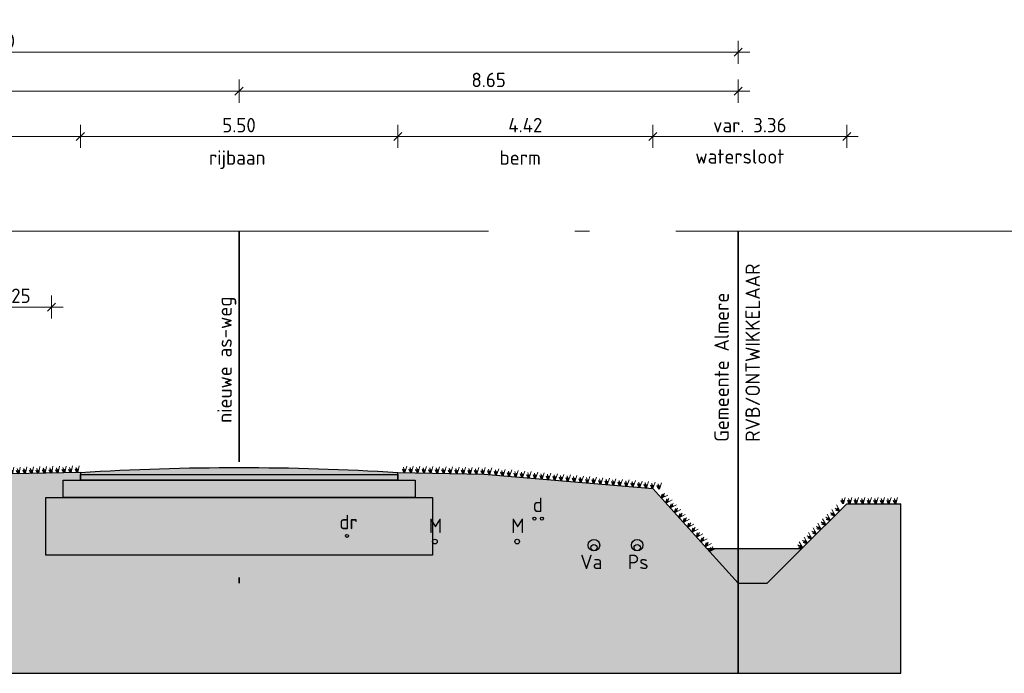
# Model space of a CAD drawing. Header units: metres. Extents: x 158819 to 159767, y 483764 to 484333.
# Tile 29 of 41: x 159312 to 159329, y 484029 to 484040. Entities that reach past the tile are written whole.
import ezdxf

# ---------------------------------------------------------------- set-up
doc = ezdxf.new("R2010")
doc.units = ezdxf.units.M
doc.linetypes.add('AL-NAP_LIJN', pattern=[15.25, 12, -1.5, 0.25, -1.5])
doc.linetypes.add('XX-HART', pattern=[12, 4, -2, 0, -2, 4])
doc.layers.get('0').update_dxf_attribs({"lineweight": 25})
doc.layers.get('Defpoints').update_dxf_attribs({"lineweight": 25, "true_color": 0xff7fff})
doc.layers.add('N-WE-GR-BOOM-S', color=7, linetype='Continuous', lineweight=40, true_color=0x009900)
doc.layers.add('X-XX-AL-HARTLIJN-G', color=7, linetype='XX-HART', lineweight=35, true_color=0xff2e2e)
doc.layers.add('N-WE-GR-WEGEN-A', color=7, linetype='Continuous', lineweight=40, true_color=0xffd6ad, transparency=0.4)
for name, color, linetype, lineweight in [('N-WE-KG-GRENS_PERCEEL-G', 150, 'KG-PERCEEL', 35), ('N-WE-VH-KANTVERHARDING-G', 7, 'Continuous', 25), ('N-XX-GW-WATERGANG_WATERLIJN-GD', 150, 'AL-WATERLIJN', 25), ('X-XX-AL-M', 7, 'Continuous', 18), ('X-XX-AL-NAP-G', 7, 'AL-NAP_LIJN', 18), ('X-XX-AL-T25', 7, 'Continuous', 25)]:
    doc.layers.add(name, color=color, linetype=linetype, lineweight=lineweight)
doc.styles.add('NLCS-ISO-M100-T25', font='NLCS-ISO.ttf')
doc.styles.get("Standard").update_dxf_attribs({"font": 'NLCS-ISO.ttf'})
doc.linetypes.add('AL-WATERLIJN', pattern='A,20,[32,NLCS.shx,S=1.5,R=0,X=0,Y=0],20', length=40)
doc.linetypes.add('KG-PERCEEL', pattern='A,5.5,-2,["P",Standard,S=1.8,R=0,X=-0.5,Y=-0.9],-2,5.5,-2,[5,NLCS.shx,S=0.75,R=0,X=0,Y=0],-2', length=19)
doc.dimstyles.new('NLCS-M100-T25-SCHRAP-X_L2_H1', dxfattribs={"dimscale": 0.1, "dimtxt": 2.5, "dimasz": 1.4, "dimexe": 2, "dimexo": 2, "dimgap": 0.7, "dimtad": 1, "dimzin": 0, "dimdsep": 46, "dimtxsty": 'NLCS-ISO-M100-T25', "dimblk": 'OBLIQUE', "dimcen": 0, "dimdle": 2, "dimclrd": 256, "dimclre": 256, "dimclrt": 256, "dimadec": 1, "dimazin": 0, "dimtfac": 1, "dimtofl": 0, "dimtmove": 1, "dimatfit": 0, "dimldrblk": 'OBLIQUE', "dimfxl": 2, "dimfxlon": 1, "dimtfill": 1, "dimtfillclr": 254, "dimtolj": 1, "dimtzin": 0, "dimlwd": 18, "dimlwe": 18, "dimarcsym": 0})

# ---------------------------------------------------------------- blocks, each defined once
blk = doc.blocks.new('_Oblique')
at = {"color": 0, "linetype": 'ByBlock', "lineweight": -2}
blk.add_line((-0.5, -0.5), (0.5, 0.5), dxfattribs=at)
blk = doc.blocks.new('*D91')
at = {"layer": 'Defpoints', "color": 0, "transparency": 16777216}
for p in [(159324.609, 484039.662), (159298.109, 484036.559), (159324.609, 484036.559)]:
    blk.add_point(p, dxfattribs=at)
at = {"layer": 'X-XX-AL-M', "linetype": 'Continuous', "lineweight": 18, "transparency": 16777216}
for p, q in [((159298.109, 484039.462), (159298.109, 484039.862)), ((159324.609, 484039.462), (159324.609, 484039.862)), ((159297.909, 484039.662), (159324.809, 484039.662))]:
    blk.add_line(p, q, dxfattribs=at)
at = {"layer": 'X-XX-AL-M', "lineweight": 18, "transparency": 16777216, "xscale": 0.14, "yscale": 0.14, "zscale": 0.14, "rotation": 180}
blk.add_blockref('_Oblique', (159298.109, 484039.662), dxfattribs=at)
at = {"layer": 'X-XX-AL-M', "lineweight": 18, "transparency": 16777216, "xscale": 0.14, "yscale": 0.14, "zscale": 0.14}
blk.add_blockref('_Oblique', (159324.609, 484039.662), dxfattribs=at)
at = {"layer": 'X-XX-AL-M', "transparency": 16777216, "insert": (159311.359, 484039.857), "char_height": 0.25, "attachment_point": 5, "style": 'NLCS-ISO-M100-T25', "bg_fill": 3, "box_fill_scale": 1.1, "bg_fill_color": 256, "bg_fill_true_color": 13158600, "bg_fill_transparency": 0}
blk.add_mtext('\\A1;var. 26.50 ', dxfattribs=at)
blk = doc.blocks.new('*D93')
at = {"layer": 'Defpoints', "color": 0, "transparency": 16777216}
for p in [(159304.209, 484038.987), (159304.209, 484037.588), (159315.959, 484037.588)]:
    blk.add_point(p, dxfattribs=at)
at = {"layer": 'X-XX-AL-M', "linetype": 'Continuous', "lineweight": 18, "transparency": 16777216}
for p, q in [((159304.209, 484038.787), (159304.209, 484039.187)), ((159315.959, 484038.787), (159315.959, 484039.187)), ((159316.159, 484038.987), (159304.009, 484038.987))]:
    blk.add_line(p, q, dxfattribs=at)
at = {"layer": 'X-XX-AL-M', "lineweight": 18, "transparency": 16777216, "xscale": 0.14, "yscale": 0.14, "zscale": 0.14, "rotation": 180}
blk.add_blockref('_Oblique', (159304.209, 484038.987), dxfattribs=at)
at = {"layer": 'X-XX-AL-M', "lineweight": 18, "transparency": 16777216, "xscale": 0.14, "yscale": 0.14, "zscale": 0.14}
blk.add_blockref('_Oblique', (159315.959, 484038.987), dxfattribs=at)
at = {"layer": 'X-XX-AL-M', "transparency": 16777216, "insert": (159310.084, 484039.182), "char_height": 0.25, "attachment_point": 5, "style": 'NLCS-ISO-M100-T25', "bg_fill": 3, "box_fill_scale": 1.1, "bg_fill_color": 256, "bg_fill_true_color": 13158600, "bg_fill_transparency": 0}
blk.add_mtext('\\A1;11.75', dxfattribs=at)
blk = doc.blocks.new('*D94')
at = {"layer": 'Defpoints', "color": 0, "transparency": 16777216}
for p in [(159324.609, 484038.987), (159315.959, 484037.588), (159324.609, 484036.559)]:
    blk.add_point(p, dxfattribs=at)
at = {"layer": 'X-XX-AL-M', "linetype": 'Continuous', "lineweight": 18, "transparency": 16777216}
for p, q in [((159315.959, 484038.787), (159315.959, 484039.187)), ((159324.609, 484038.787), (159324.609, 484039.187)), ((159315.759, 484038.987), (159324.809, 484038.987))]:
    blk.add_line(p, q, dxfattribs=at)
at = {"layer": 'X-XX-AL-M', "lineweight": 18, "transparency": 16777216, "xscale": 0.14, "yscale": 0.14, "zscale": 0.14, "rotation": 180}
blk.add_blockref('_Oblique', (159315.959, 484038.987), dxfattribs=at)
at = {"layer": 'X-XX-AL-M', "lineweight": 18, "transparency": 16777216, "xscale": 0.14, "yscale": 0.14, "zscale": 0.14}
blk.add_blockref('_Oblique', (159324.609, 484038.987), dxfattribs=at)
at = {"layer": 'X-XX-AL-M', "transparency": 16777216, "insert": (159320.284, 484039.182), "char_height": 0.25, "attachment_point": 5, "style": 'NLCS-ISO-M100-T25', "bg_fill": 3, "box_fill_scale": 1.1, "bg_fill_color": 256, "bg_fill_true_color": 13158600, "bg_fill_transparency": 0}
blk.add_mtext('\\A1;8.65', dxfattribs=at)
blk = doc.blocks.new('*D118')
at = {"layer": 'Defpoints', "linetype": 'Continuous', "lineweight": 18, "transparency": 16777216}
for p, q in [((159311.459, 484035.045), (159311.459, 484035.445)), ((159312.709, 484035.045), (159312.709, 484035.445)), ((159311.259, 484035.245), (159312.909, 484035.245))]:
    blk.add_line(p, q, dxfattribs=at)
at = {"layer": 'Defpoints', "color": 0, "transparency": 16777216}
for p in [(159312.709, 484035.245), (159312.709, 484032.359), (159311.459, 484031.664)]:
    blk.add_point(p, dxfattribs=at)
at = {"layer": 'Defpoints', "lineweight": 18, "transparency": 16777216, "xscale": 0.14, "yscale": 0.14, "zscale": 0.14, "rotation": 180}
blk.add_blockref('_Oblique', (159311.459, 484035.245), dxfattribs=at)
at = {"layer": 'Defpoints', "lineweight": 18, "transparency": 16777216, "xscale": 0.14, "yscale": 0.14, "zscale": 0.14}
blk.add_blockref('_Oblique', (159312.709, 484035.245), dxfattribs=at)
at = {"layer": 'Defpoints', "transparency": 16777216, "insert": (159312.084, 484035.44), "char_height": 0.25, "attachment_point": 5, "style": 'NLCS-ISO-M100-T25', "bg_fill": 3, "box_fill_scale": 1.1, "bg_fill_color": 256, "bg_fill_true_color": 13158600, "bg_fill_transparency": 0}
blk.add_mtext('\\A1;1.25', dxfattribs=at)
blk = doc.blocks.new('*D121')
at = {"layer": 'Defpoints', "color": 0, "transparency": 16777216}
for p in [(159313.209, 484038.203), (159313.209, 484032.195), (159318.709, 484032.227)]:
    blk.add_point(p, dxfattribs=at)
at = {"layer": 'X-XX-AL-M', "linetype": 'Continuous', "lineweight": 18, "transparency": 16777216}
for p, q in [((159313.209, 484038.003), (159313.209, 484038.403)), ((159318.709, 484038.003), (159318.709, 484038.403)), ((159318.909, 484038.203), (159313.009, 484038.203))]:
    blk.add_line(p, q, dxfattribs=at)
at = {"layer": 'X-XX-AL-M', "lineweight": 18, "transparency": 16777216, "xscale": 0.14, "yscale": 0.14, "zscale": 0.14, "rotation": 180}
blk.add_blockref('_Oblique', (159313.209, 484038.203), dxfattribs=at)
at = {"layer": 'X-XX-AL-M', "lineweight": 18, "transparency": 16777216, "xscale": 0.14, "yscale": 0.14, "zscale": 0.14}
blk.add_blockref('_Oblique', (159318.709, 484038.203), dxfattribs=at)
at = {"layer": 'X-XX-AL-M', "transparency": 16777216, "insert": (159315.959, 484038.398), "char_height": 0.25, "attachment_point": 5, "style": 'NLCS-ISO-M100-T25', "bg_fill": 3, "box_fill_scale": 1.1, "bg_fill_color": 256, "bg_fill_true_color": 13158600, "bg_fill_transparency": 0}
blk.add_mtext('\\A1;5.50', dxfattribs=at)
blk = doc.blocks.new('*D123')
at = {"layer": 'Defpoints', "color": 0, "transparency": 16777216}
for p in [(159305.959, 484038.203), (159313.209, 484032.239), (159305.959, 484032.179)]:
    blk.add_point(p, dxfattribs=at)
at = {"layer": 'X-XX-AL-M', "linetype": 'Continuous', "lineweight": 18, "transparency": 16777216}
for p, q in [((159305.959, 484038.003), (159305.959, 484038.403)), ((159313.209, 484038.003), (159313.209, 484038.403)), ((159313.409, 484038.203), (159305.759, 484038.203))]:
    blk.add_line(p, q, dxfattribs=at)
at = {"layer": 'X-XX-AL-M', "lineweight": 18, "transparency": 16777216, "xscale": 0.14, "yscale": 0.14, "zscale": 0.14, "rotation": 180}
blk.add_blockref('_Oblique', (159305.959, 484038.203), dxfattribs=at)
at = {"layer": 'X-XX-AL-M', "lineweight": 18, "transparency": 16777216, "xscale": 0.14, "yscale": 0.14, "zscale": 0.14}
blk.add_blockref('_Oblique', (159313.209, 484038.203), dxfattribs=at)
at = {"layer": 'X-XX-AL-M', "transparency": 16777216, "insert": (159309.584, 484038.398), "char_height": 0.25, "attachment_point": 5, "style": 'NLCS-ISO-M100-T25', "bg_fill": 3, "box_fill_scale": 1.1, "bg_fill_color": 256, "bg_fill_true_color": 13158600, "bg_fill_transparency": 0}
blk.add_mtext('\\A1;7.25', dxfattribs=at)
blk = doc.blocks.new('*D124')
at = {"layer": 'Defpoints', "color": 0, "transparency": 16777216}
for p in [(159323.13, 484038.203), (159318.709, 484032.239), (159323.13, 484032.098)]:
    blk.add_point(p, dxfattribs=at)
at = {"layer": 'X-XX-AL-M', "linetype": 'Continuous', "lineweight": 18, "transparency": 16777216}
for p, q in [((159318.709, 484038.003), (159318.709, 484038.403)), ((159323.13, 484038.003), (159323.13, 484038.403)), ((159318.509, 484038.203), (159323.33, 484038.203))]:
    blk.add_line(p, q, dxfattribs=at)
at = {"layer": 'X-XX-AL-M', "lineweight": 18, "transparency": 16777216, "xscale": 0.14, "yscale": 0.14, "zscale": 0.14, "rotation": 180}
blk.add_blockref('_Oblique', (159318.709, 484038.203), dxfattribs=at)
at = {"layer": 'X-XX-AL-M', "lineweight": 18, "transparency": 16777216, "xscale": 0.14, "yscale": 0.14, "zscale": 0.14}
blk.add_blockref('_Oblique', (159323.13, 484038.203), dxfattribs=at)
at = {"layer": 'X-XX-AL-M', "transparency": 16777216, "insert": (159320.92, 484038.398), "char_height": 0.25, "attachment_point": 5, "style": 'NLCS-ISO-M100-T25', "bg_fill": 3, "box_fill_scale": 1.1, "bg_fill_color": 256, "bg_fill_true_color": 13158600, "bg_fill_transparency": 0}
blk.add_mtext('\\A1;4.42', dxfattribs=at)
blk = doc.blocks.new('*D125')
at = {"layer": 'Defpoints', "color": 0, "transparency": 16777216}
for p in [(159326.49, 484038.203), (159323.13, 484032.098), (159326.49, 484031.832)]:
    blk.add_point(p, dxfattribs=at)
at = {"layer": 'X-XX-AL-M', "linetype": 'Continuous', "lineweight": 18, "transparency": 16777216}
for p, q in [((159323.13, 484038.003), (159323.13, 484038.403)), ((159326.49, 484038.003), (159326.49, 484038.403)), ((159322.93, 484038.203), (159326.69, 484038.203))]:
    blk.add_line(p, q, dxfattribs=at)
at = {"layer": 'X-XX-AL-M', "lineweight": 18, "transparency": 16777216, "xscale": 0.14, "yscale": 0.14, "zscale": 0.14, "rotation": 180}
blk.add_blockref('_Oblique', (159323.13, 484038.203), dxfattribs=at)
at = {"layer": 'X-XX-AL-M', "lineweight": 18, "transparency": 16777216, "xscale": 0.14, "yscale": 0.14, "zscale": 0.14}
blk.add_blockref('_Oblique', (159326.49, 484038.203), dxfattribs=at)
at = {"layer": 'X-XX-AL-M', "transparency": 16777216, "insert": (159324.81, 484038.398), "char_height": 0.25, "attachment_point": 5, "style": 'NLCS-ISO-M100-T25', "bg_fill": 3, "box_fill_scale": 1.1, "bg_fill_color": 256, "bg_fill_true_color": 13158600, "bg_fill_transparency": 0}
blk.add_mtext('\\A1;var. 3.36', dxfattribs=at)
blk = doc.blocks.new('*U200')
for points in [[(0, 0), (5.5, 0), (5.5, -0.1), (0, -0.1)], [(-0.3, -0.1), (5.8, -0.1), (5.8, -0.4), (-0.3, -0.4)], [(-0.6, -0.4), (6.1, -0.4), (6.1, -1.4), (-0.6, -1.4)]]:
    blk.add_lwpolyline(points, close=True)
blk = doc.blocks.new('Gras-01')
at = {"layer": 'N-WE-GR-BOOM-S', "color": 85, "lineweight": 9, "true_color": 0x58ba48}
for p, q in [((0, 0), (0.004, 0.063)), ((0.003, 0), (0.034, 0.114))]:
    blk.add_line(p, q, dxfattribs=at)
at = {"layer": 'N-WE-GR-BOOM-S', "color": 85, "lineweight": 9, "true_color": 0x58ba48, "flags": 128}
for points in [[(-0.042, 0.06, 0.10285), (-0.006, 0)], [(-0.042, 0.06, -0.10285), (-0.006, 0)], [(-0.002, 0, -0.071887), (-0.022, 0.092)], [(-0.002, 0, 0.071887), (-0.022, 0.092)]]:
    blk.add_lwpolyline(points, format="xyb", dxfattribs=at)
blk = doc.blocks.new('*U269')
at = {"layer": 'N-WE-VH-KANTVERHARDING-G', "rotation": 180}
blk.add_blockref('Gras-01', (0.088, 0), dxfattribs=at)
blk = doc.blocks.new('*U270')
at = {"layer": 'N-WE-VH-KANTVERHARDING-G', "color": 0, "linetype": 'ByBlock', "lineweight": -2, "transparency": 16777216}
for p, rotation in [((159326.519, 484031.832), 180), ((159326.632, 484031.832), 180), ((159326.746, 484031.832), 180), ((159326.859, 484031.832), 180), ((159326.972, 484031.832), 180), ((159327.086, 484031.832), 180), ((159327.199, 484031.832), 180), ((159327.312, 484031.832), 180), ((159327.426, 484031.832), 180), ((159326.35, 484031.692), 224.8193604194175), ((159326.43, 484031.772), 224.8193604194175), ((159326.189, 484031.533), 224.8193604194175), ((159326.27, 484031.612), 224.8193604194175), ((159326.029, 484031.373), 224.8193604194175), ((159326.109, 484031.453), 224.8193604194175), ((159325.868, 484031.213), 224.8193604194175), ((159325.948, 484031.293), 224.8193604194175), ((159325.787, 484031.133), 224.8193604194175)]:
    blk.add_blockref('*U269', p, dxfattribs=dict(at, rotation=rotation))
blk = doc.blocks.new('*U271')
at = {"layer": 'N-WE-VH-KANTVERHARDING-G', "rotation": 1.161209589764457}
blk.add_blockref('Gras-01', (0.123, 0), dxfattribs=at)
blk = doc.blocks.new('*U272')
at = {"layer": 'N-WE-VH-KANTVERHARDING-G', "color": 0, "linetype": 'ByBlock', "lineweight": -2, "transparency": 16777216}
for p, rotation in [((159318.709, 484032.377), 358.8387904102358), ((159318.822, 484032.375), 358.8387904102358), ((159318.936, 484032.373), 358.8387904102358), ((159319.049, 484032.371), 358.8387904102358), ((159319.162, 484032.368), 358.8387904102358), ((159319.276, 484032.366), 358.8387904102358), ((159319.389, 484032.364), 358.8387904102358), ((159319.502, 484032.361), 358.8387904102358), ((159319.615, 484032.359), 358.8387904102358), ((159319.729, 484032.357), 358.8387904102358), ((159319.842, 484032.354), 358.8387904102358), ((159319.955, 484032.352), 358.8387904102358), ((159320.069, 484032.35), 358.8387904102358), ((159320.182, 484032.348), 358.8387904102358), ((159320.295, 484032.34), 355.1220974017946), ((159320.408, 484032.33), 355.1220974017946), ((159320.521, 484032.32), 355.1220974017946), ((159320.634, 484032.311), 355.1220974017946), ((159320.747, 484032.301), 355.1220974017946), ((159320.859, 484032.292), 355.1220974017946), ((159320.972, 484032.282), 355.1220974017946), ((159321.085, 484032.272), 355.1220974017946), ((159321.198, 484032.263), 355.1220974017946), ((159321.311, 484032.253), 355.1220974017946), ((159321.424, 484032.243), 355.1220974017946), ((159321.537, 484032.234), 355.1220974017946), ((159321.65, 484032.224), 355.1220974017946), ((159321.763, 484032.214), 355.1220974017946), ((159321.876, 484032.205), 355.1220974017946), ((159321.988, 484032.195), 355.1220974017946), ((159322.101, 484032.186), 355.1220974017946), ((159322.214, 484032.176), 355.1220974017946), ((159322.327, 484032.166), 355.1220974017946), ((159322.44, 484032.157), 355.1220974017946), ((159322.553, 484032.147), 355.1220974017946), ((159322.666, 484032.137), 355.1220974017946), ((159322.779, 484032.128), 355.1220974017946), ((159322.892, 484032.118), 355.1220974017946), ((159323.005, 484032.108), 355.1220974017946), ((159323.117, 484032.099), 355.1220974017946), ((159323.198, 484032.023), 312.0756935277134), ((159323.274, 484031.939), 312.0756935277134), ((159323.349, 484031.855), 312.0756935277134), ((159323.425, 484031.771), 312.0756935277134), ((159323.501, 484031.687), 312.0756935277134), ((159323.577, 484031.603), 312.0756935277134), ((159323.653, 484031.518), 312.0756935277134), ((159323.729, 484031.434), 312.0756935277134), ((159323.805, 484031.35), 312.0756935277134), ((159323.881, 484031.266), 312.0756935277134), ((159323.957, 484031.182), 312.0756935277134), ((159324.033, 484031.098), 312.0756935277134)]:
    blk.add_blockref('*U271', p, dxfattribs=dict(at, rotation=rotation))
blk = doc.blocks.new('*U273')
at = {"layer": 'N-WE-VH-KANTVERHARDING-G', "rotation": 3.865085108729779}
blk.add_blockref('Gras-01', (0.074, 0), dxfattribs=at)
blk = doc.blocks.new('*U274')
at = {"layer": 'N-WE-VH-KANTVERHARDING-G', "color": 0, "linetype": 'ByBlock', "lineweight": -2, "transparency": 16777216}
for p, rotation in [((159311.054, 484032.275), 6.268025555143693), ((159311.167, 484032.287), 6.268025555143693), ((159311.28, 484032.3), 6.268025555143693), ((159311.392, 484032.312), 6.268025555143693), ((159311.505, 484032.325), 6.268025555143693), ((159311.617, 484032.337), 6.268025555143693), ((159311.73, 484032.347), 1.161047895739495), ((159311.843, 484032.35), 1.161047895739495), ((159311.957, 484032.352), 1.161047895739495), ((159312.07, 484032.354), 1.161047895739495), ((159312.183, 484032.357), 1.161047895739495), ((159312.297, 484032.359), 1.161047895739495), ((159312.41, 484032.361), 1.161047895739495), ((159312.523, 484032.363), 1.161047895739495), ((159312.637, 484032.366), 1.161047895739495), ((159312.75, 484032.368), 1.161047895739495), ((159312.863, 484032.37), 1.161047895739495), ((159312.976, 484032.373), 1.161047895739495), ((159313.09, 484032.375), 1.161047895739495), ((159305.959, 484032.136), 356.1349148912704), ((159306.072, 484032.128), 356.1349148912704), ((159306.185, 484032.121), 356.1349148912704), ((159306.299, 484032.117), 0.4841781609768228), ((159306.412, 484032.118), 0.4841781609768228), ((159306.525, 484032.119), 0.4841781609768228), ((159306.639, 484032.12), 0.4841781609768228), ((159306.752, 484032.121), 0.4841781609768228), ((159306.865, 484032.122), 0.4841781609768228), ((159306.978, 484032.123), 0.4841781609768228), ((159307.092, 484032.124), 0.4841781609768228), ((159307.205, 484032.125), 0.4841781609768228), ((159307.318, 484032.126), 0.4841781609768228), ((159307.432, 484032.127), 0.4841781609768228), ((159307.545, 484032.128), 0.4841781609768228), ((159307.658, 484032.128), 0.4841781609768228), ((159307.772, 484032.13), 2.429273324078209), ((159307.885, 484032.135), 2.429273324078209), ((159307.998, 484032.139), 2.429273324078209), ((159308.111, 484032.144), 2.429273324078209), ((159308.224, 484032.149), 2.429273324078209), ((159308.338, 484032.154), 2.429273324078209), ((159308.451, 484032.159), 2.429273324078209), ((159308.564, 484032.163), 2.429273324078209), ((159308.677, 484032.168), 2.429273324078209), ((159308.79, 484032.173), 2.429273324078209), ((159308.904, 484032.178), 2.429273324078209), ((159309.017, 484032.183), 2.429273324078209), ((159309.13, 484032.188), 2.429273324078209), ((159309.243, 484032.192), 2.429273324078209), ((159309.357, 484032.197), 2.429273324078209), ((159309.47, 484032.202), 2.429273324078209), ((159309.583, 484032.207), 2.429273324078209), ((159309.696, 484032.212), 2.429273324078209), ((159309.809, 484032.216), 2.429273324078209), ((159309.923, 484032.221), 2.429273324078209), ((159310.036, 484032.226), 2.429273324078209), ((159310.149, 484032.231), 2.429273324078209), ((159310.262, 484032.236), 2.429273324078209), ((159310.375, 484032.24), 2.429273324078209), ((159310.489, 484032.245), 2.429273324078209), ((159310.602, 484032.25), 2.429273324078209), ((159310.715, 484032.255), 2.429273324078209), ((159310.828, 484032.26), 2.429273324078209), ((159310.941, 484032.264), 2.429273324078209)]:
    blk.add_blockref('*U273', p, dxfattribs=dict(at, rotation=rotation))

msp = doc.modelspace()

# ---------------------------------------------------------------- hatches: boundary and pattern name
at = {"layer": 'N-WE-GR-WEGEN-A', "true_color": 0xf8991e, "transparency": 33554534}
h = msp.add_hatch(color=30, dxfattribs=at)
h.dxf.hatch_style = 1
h.set_gradient(color1=(248, 153, 30), color2=(241, 235, 31), name='INVCURVED')
h.paths.add_polyline_path([(159323.13, 484032.098), (159320.209, 484032.347), (159318.709, 484032.377), (159318.709, 484032.245), (159319.009, 484032.245), (159319.009, 484031.945), (159319.309, 484031.945), (159319.309, 484030.945), (159312.609, 484030.945), (159312.609, 484031.945), (159312.909, 484031.945), (159312.909, 484032.245), (159313.209, 484032.245), (159313.209, 484032.377), (159311.709, 484032.347), (159310.966, 484032.265), (159307.759, 484032.129), (159306.244, 484032.117), (159305.959, 484032.136), (159305.959, 484032.036), (159306.259, 484032.036), (159306.259, 484031.786), (159306.559, 484031.786), (159306.559, 484031.086), (159301.859, 484031.086), (159301.859, 484031.786), (159302.159, 484031.786), (159302.159, 484032.116), (159299.694, 484031.949), (159298.359, 484031.059), (159297.859, 484031.059), (159296.689, 484031.839), (159294.878, 484031.839), (159294.878, 484028.896), (159327.426, 484028.896), (159327.426, 484031.832), (159326.49, 484031.832), (159325.109, 484030.459), (159324.609, 484030.459)])
at = {"layer": 'N-XX-GW-WATERGANG_WATERLIJN-GD', "linetype": 'ByBlock', "ltscale": 0.3}
h = msp.add_hatch(color=256, dxfattribs=at)
h.dxf.hatch_style = 1
h.set_gradient(color1=(122, 175, 223), centered=1, tint=0.043103, name='CURVED')
h.paths.add_polyline_path([(159325.713, 484031.059), (159324.068, 484031.059), (159324.609, 484030.459), (159325.109, 484030.459)])

# ---------------------------------------------------------------- linework, layer by layer
at = {"layer": 'Defpoints', "color": 114, "true_color": 0x139b48}
for centre in [(159321.079, 484031.577), (159321.207, 484031.577), (159317.829, 484031.278)]:
    msp.add_circle(centre, 0.0261, dxfattribs=at)
at = {"layer": 'Defpoints', "color": 4, "true_color": 0x00ffff}
for centre in [(159319.354, 484031.18), (159320.779, 484031.18)]:
    msp.add_circle(centre, 0.04, dxfattribs=at)
at = {"layer": 'Defpoints'}
for centre in [(159322.109, 484031.118), (159322.859, 484031.118)]:
    msp.add_circle(centre, 0.1, dxfattribs=at)
at = {"layer": 'Defpoints', "color": 217, "lineweight": 30, "true_color": 0x93278f}
for centre in [(159322.109, 484031.073), (159322.859, 484031.073)]:
    msp.add_circle(centre, 0.055, dxfattribs=at)
at = {"layer": 'N-WE-KG-GRENS_PERCEEL-G'}
msp.add_line((159324.609, 484036.559), (159324.609, 484028.896), dxfattribs=at)
at = {"layer": 'N-WE-VH-KANTVERHARDING-G', "flags": 128}
for points in [[(159313.21, 484032.377), (159311.709, 484032.347), (159310.966, 484032.265), (159307.759, 484032.129), (159306.244, 484032.117), (159305.959, 484032.136)], [(159318.709, 484032.377), (159320.209, 484032.347), (159323.13, 484032.098), (159324.068, 484031.059)], [(159325.713, 484031.059), (159326.49, 484031.832), (159327.426, 484031.832)], [(159324.068, 484031.059), (159324.609, 484030.459), (159325.109, 484030.459), (159325.713, 484031.059)]]:
    msp.add_lwpolyline(points, dxfattribs=at)
at = {"layer": 'N-XX-GW-WATERGANG_WATERLIJN-GD', "ltscale": 0.3}
msp.add_line((159324.068, 484031.059), (159325.713, 484031.059), dxfattribs=at)
at = {"layer": 'X-XX-AL-NAP-G'}
msp.add_line((159003.28, 484036.559), (159511.076, 484036.559), dxfattribs=at)

# ---------------------------------------------------------------- texts
at = {"layer": 'Defpoints', "style": 'NLCS-ISO-M100-T25'}
for s, p in [('d', (159321.05, 484031.692)), ('dr', (159317.697, 484031.393)), ('M', (159319.248, 484031.328)), ('M', (159320.673, 484031.328)), ('Va', (159321.872, 484030.702)), ('Ps', (159322.697, 484030.702))]:
    msp.add_text(s, height=0.25, dxfattribs=at).set_placement(p)
at = {"layer": 'X-XX-AL-T25', "style": 'NLCS-ISO-M100-T25'}
msp.add_text('nieuwe as-weg', height=0.25, rotation=90, dxfattribs=at).set_placement((159315.834, 484033.238))

# ---------------------------------------------------------------- next in the draw order: dimensions: what is measured, and where the dimension line sits
at = {"layer": 'Defpoints'}
dim = msp.add_linear_dim(base=(159312.709, 484035.245), p1=(159311.459, 484031.664), p2=(159312.709, 484032.359), dimstyle='NLCS-M100-T25-SCHRAP-X_L2_H1', dxfattribs=at)
dim.commit()
dim.dimension.update_dxf_attribs({"geometry": '*D118', "text_midpoint": (159312.084, 484035.44)})
at = {"layer": 'X-XX-AL-M'}
dim = msp.add_linear_dim(base=(159324.609, 484039.662), p1=(159298.109, 484036.559), p2=(159324.609, 484036.559), text='var. <> ', dimstyle='NLCS-M100-T25-SCHRAP-X_L2_H1', dxfattribs=at)
dim.commit()
dim.dimension.update_dxf_attribs({"geometry": '*D91', "text_midpoint": (159311.359, 484039.857)})

# ---------------------------------------------------------------- next in the draw order: hatches: boundary and pattern name
at = {"layer": 'N-WE-GR-WEGEN-A', "true_color": 0xfeeab9, "transparency": 33554559}
h = msp.add_hatch(color=254, dxfattribs=at)
h.dxf.hatch_style = 1
h.paths.add_polyline_path([(159319.309, 484031.945), (159312.609, 484031.945), (159312.609, 484030.945), (159319.309, 484030.945)])

# ---------------------------------------------------------------- next in the draw order: linework, layer by layer
at = {"layer": 'X-XX-AL-HARTLIJN-G'}
msp.add_line((159315.959, 484036.559), (159315.959, 484029.992), dxfattribs=at)

# ---------------------------------------------------------------- next in the draw order: dimensions: what is measured, and where the dimension line sits
at = {"layer": 'X-XX-AL-M'}
dim = msp.add_linear_dim(base=(159304.209, 484038.987), p1=(159315.959, 484037.588), p2=(159304.209, 484037.588), dimstyle='NLCS-M100-T25-SCHRAP-X_L2_H1', dxfattribs=at)
dim.commit()
dim.dimension.update_dxf_attribs({"geometry": '*D93', "text_midpoint": (159310.084, 484039.182)})

# ---------------------------------------------------------------- next in the draw order: dimensions: what is measured, and where the dimension line sits
dim = msp.add_linear_dim(base=(159324.609, 484038.987), p1=(159315.959, 484037.588), p2=(159324.609, 484036.559), dimstyle='NLCS-M100-T25-SCHRAP-X_L2_H1', dxfattribs=at)
dim.commit()
dim.dimension.update_dxf_attribs({"geometry": '*D94', "text_midpoint": (159320.284, 484039.182)})

# ---------------------------------------------------------------- next in the draw order: dimensions: what is measured, and where the dimension line sits
dim = msp.add_linear_dim(base=(159313.209, 484038.203), p1=(159318.709, 484032.227), p2=(159313.209, 484032.195), dimstyle='NLCS-M100-T25-SCHRAP-X_L2_H1', dxfattribs=at)
dim.commit()
dim.dimension.update_dxf_attribs({"geometry": '*D121', "text_midpoint": (159315.959, 484038.398)})

# ---------------------------------------------------------------- next in the draw order: texts
at = {"layer": 'X-XX-AL-T25', "style": 'NLCS-ISO-M100-T25'}
msp.add_text('rijbaan', height=0.25, dxfattribs=at).set_placement((159315.439, 484037.711))

# ---------------------------------------------------------------- next in the draw order: dimensions: what is measured, and where the dimension line sits
at = {"layer": 'X-XX-AL-M'}
for base, p1, p2, picture, middle in [((159305.959, 484038.203), (159313.209, 484032.239), (159305.959, 484032.179), '*D123', (159309.584, 484038.398)), ((159323.13, 484038.203), (159318.709, 484032.239), (159323.13, 484032.098), '*D124', (159320.92, 484038.398))]:
    dim = msp.add_linear_dim(base=base, p1=p1, p2=p2, dimstyle='NLCS-M100-T25-SCHRAP-X_L2_H1', dxfattribs=at)
    dim.commit()
    dim.dimension.update_dxf_attribs({"geometry": picture, "text_midpoint": middle})

# ---------------------------------------------------------------- next in the draw order: hatches: boundary and pattern name
at = {"layer": 'N-WE-GR-WEGEN-A', "true_color": 0x939598, "transparency": 33554559}
h = msp.add_hatch(color=252, dxfattribs=at)
h.dxf.hatch_style = 1
h.paths.add_polyline_path([(159313.209, 484032.377), (159313.209, 484032.345), (159318.709, 484032.345), (159318.709, 484032.377, 0.031383)])
at = {"layer": 'N-WE-GR-WEGEN-A', "true_color": 0xfeeab9, "transparency": 33554559}
h = msp.add_hatch(color=254, dxfattribs=at)
h.dxf.hatch_style = 1
h.paths.add_polyline_path([(159319.009, 484032.245), (159312.909, 484032.245), (159312.909, 484031.945), (159319.009, 484031.945)])
at = {"layer": 'N-WE-GR-WEGEN-A', "true_color": 0x939598, "transparency": 33554559}
h = msp.add_hatch(color=252, dxfattribs=at)
h.dxf.hatch_style = 1
h.paths.add_polyline_path([(159318.709, 484032.345), (159313.209, 484032.345), (159313.209, 484032.245), (159318.709, 484032.245)])

# ---------------------------------------------------------------- next in the draw order: linework, layer by layer
at = {"layer": 'N-WE-VH-KANTVERHARDING-G', "flags": 128}
msp.add_lwpolyline([(159313.209, 484032.377, -0.031383), (159318.709, 484032.377)], format="xyb", dxfattribs=at)
msp.add_lwpolyline([(159313.209, 484032.377), (159313.209, 484032.245), (159318.709, 484032.245), (159318.709, 484032.377)], dxfattribs=at)

# ---------------------------------------------------------------- next in the draw order: block references
at = {"layer": 'N-WE-VH-KANTVERHARDING-G'}
for name, p in [('*U274', (0, 0)), ('*U200', (159313.209, 484032.345))]:
    msp.add_blockref(name, p, dxfattribs=at)

# ---------------------------------------------------------------- next in the draw order: texts
at = {"layer": 'X-XX-AL-T25', "style": 'NLCS-ISO-M100-T25'}
msp.add_text('berm', height=0.25, dxfattribs=at).set_placement((159320.474, 484037.711))

# ---------------------------------------------------------------- next in the draw order: dimensions: what is measured, and where the dimension line sits
at = {"layer": 'X-XX-AL-M'}
dim = msp.add_linear_dim(base=(159326.49, 484038.203), p1=(159323.13, 484032.098), p2=(159326.49, 484031.832), text='var. <>', dimstyle='NLCS-M100-T25-SCHRAP-X_L2_H1', dxfattribs=at)
dim.commit()
dim.dimension.update_dxf_attribs({"geometry": '*D125', "text_midpoint": (159324.81, 484038.398)})

# ---------------------------------------------------------------- next in the draw order: linework, layer by layer
at = {"layer": 'Defpoints', "flags": 128}
msp.add_lwpolyline([(159294.878, 484031.839), (159294.878, 484028.896), (159327.426, 484028.896), (159327.426, 484031.832)], dxfattribs=at)

# ---------------------------------------------------------------- next in the draw order: block references
at = {"layer": 'N-WE-VH-KANTVERHARDING-G'}
for name in ['*U272', '*U270']:
    msp.add_blockref(name, (0, 0), dxfattribs=at)

# ---------------------------------------------------------------- next in the draw order: texts
at = {"layer": 'X-XX-AL-M', "style": 'NLCS-ISO-M100-T25'}
msp.add_text('watersloot', height=0.25, dxfattribs=at).set_placement((159323.866, 484037.731))
at = {"layer": 'X-XX-AL-T25', "color": 240, "true_color": 0xed1f24, "style": 'NLCS-ISO-M100-T25'}
for s, p in [('RVB/ONTWIKKELAAR', (159324.985, 484032.909)), ('Gemeente Almere', (159324.447, 484032.909))]:
    msp.add_text(s, height=0.25, rotation=90, dxfattribs=at).set_placement(p)

doc.saveas('drawing.dxf')
